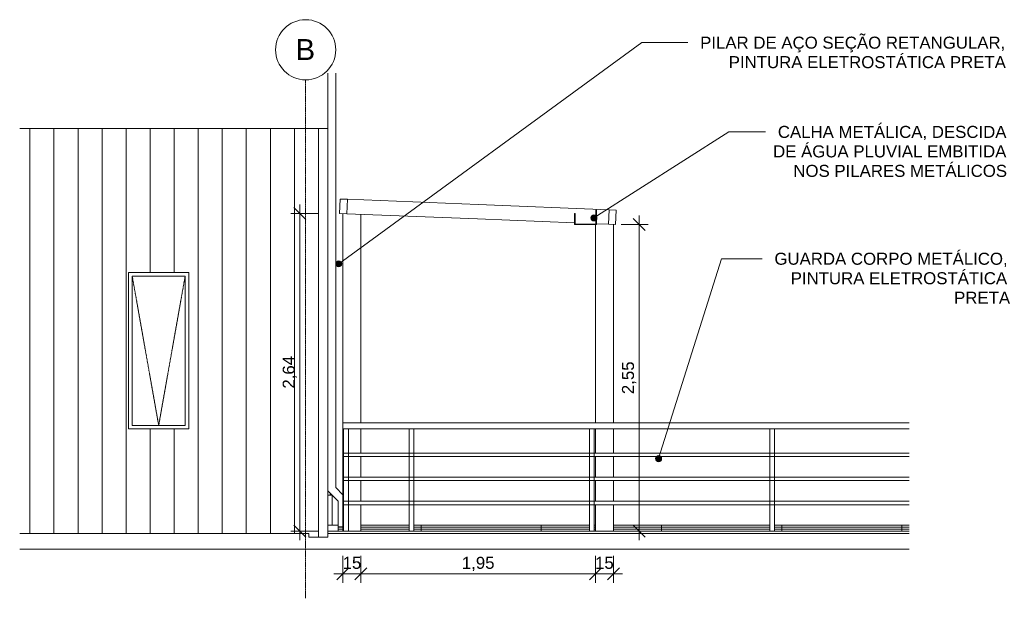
# Model space of a CAD drawing. Header units: millimetres. Extents: x -31266 to 8715, y -10080 to 5233.
# Tile 3 of 3: x 525 to 8715, y 422 to 5233. Entities that reach past the tile are written whole.
import ezdxf

# ---------------------------------------------------------------- set-up
doc = ezdxf.new("R2010")
doc.units = ezdxf.units.MM
doc.linetypes.add('_Tracejado pequeno', pattern=[2.25, 1.5, -0.75])
doc.linetypes.add('_Traço - ponto', pattern=[16, 12, -2, 0, -2])
for name, color, linetype, lineweight in [('A-ANNO-DIMS', 211, 'Continuous', 9), ('A-ANNO-DIMS-50', 211, 'Continuous', 9), ('A-DETL', 90, 'Continuous', 18), ('A-DOOR', 31, 'Continuous', 18), ('A-DOOR-FRAM', 31, 'Continuous', 18), ('A-FLOR', 192, 'Continuous', 18), ('A-FLOR-HRAL', 11, 'Continuous', 18), ('A-FLOR-PATT', 8, 'Continuous', 18), ('A-GENM', 13, 'Continuous', 18), ('A-GLAZ', 151, 'Continuous', 18), ('A-GLAZ-CWMG', 51, 'Continuous', 18), ('A-GLAZ-HDLN', 1, '_Tracejado pequeno', 18), ('A-WALL', 113, 'Continuous', 18), ('A-WALL-PATT', 111, 'Continuous', 70), ('G-ANNO-TEXT', 231, 'Continuous', 9), ('S-COLS', 52, 'Continuous', 18), ('S-GRID', 1, 'Continuous', 9), ('S-GRID-IDEN', 1, 'Continuous', 9)]:
    doc.layers.add(name, color=color, linetype=linetype, lineweight=lineweight)
doc.styles.add('Arial', font='arial.ttf', dxfattribs={"height": 175})
doc.styles.add('Arial_3', font='arial.ttf', dxfattribs={"height": 100})
doc.dimstyles.new('Diagonal_-_2_0mm_Arial', dxfattribs={"dimscale": 304.8, "dimtxt": 102.02594, "dimasz": 0.328084, "dimexe": 0.246063, "dimexo": 0.0625, "dimgap": 0.024606, "dimtad": 1, "dimlfac": 0.001, "dimrnd": 0.01, "dimzin": 0, "dimdsep": 46, "dimtxsty": 'Arial_3', "dimblk1": 'OBLIQUE', "dimblk2": 'OBLIQUE', "dimsah": 1, "dimcen": 0.09, "dimdle": 0.246063, "dimadec": 0, "dimazin": 0, "dimtfac": 1, "dimtdec": 4, "dimtix": 1, "dimtmove": 0, "dimatfit": 3, "dimfxl": 0.492126, "dimfxlon": 1, "dimtvp": 1, "dimtolj": 1, "dimtzin": 0, "dimarcsym": 2})
doc.dimstyles.new('Diagonal_-_2_0mm_Arial_1', dxfattribs={"dimscale": 304.8, "dimtxt": 102.02594, "dimasz": 0.328084, "dimexe": 0.246063, "dimexo": 0.0625, "dimgap": 0.024606, "dimtad": 1, "dimdec": 0, "dimlfac": 0.1, "dimdsep": 46, "dimtxsty": 'Arial_3', "dimblk1": 'OBLIQUE', "dimblk2": 'OBLIQUE', "dimsah": 1, "dimcen": 0.09, "dimdle": 0.246063, "dimadec": 0, "dimazin": 0, "dimtfac": 1, "dimtdec": 4, "dimtix": 1, "dimtmove": 0, "dimatfit": 3, "dimfxl": 0.492126, "dimfxlon": 1, "dimtvp": 1, "dimtolj": 1, "dimtzin": 0, "dimarcsym": 2})
pattern_1 = [(90, (3009.67, 1030), (-200, 1e-14), [])]
pattern_2 = [(90, (3009.67, 3930), (-200, 1e-14), [])]

# ---------------------------------------------------------------- blocks, each defined once
blk = doc.blocks.new('PORTA - PN1 - 1_20 x 2_10 m-4023018-COBERTURA DE VIDRO ANEXO - ELEVAÇÃO B')
at = {"layer": 'A-DOOR-FRAM'}
blk.add_line((6113.5, 1295), (6113.5, 1280), dxfattribs=at)
blk = doc.blocks.new('Railing - 4 cm-3948223-COBERTURA DE VIDRO ANEXO - ELEVAÇÃO B')
at = {"layer": 'A-FLOR-HRAL'}
for p, q in [((6768.5, 980), (6768.5, 1830)), ((6768.5, 1830), (6788.5, 1830)), ((6788.5, 1830), (6808.5, 1830)), ((6808.5, 1830), (6808.5, 980))]:
    blk.add_line(p, q, dxfattribs=at)
blk = doc.blocks.new('Railing - Railing-3946303-COBERTURA DE VIDRO ANEXO - ELEVAÇÃO B')
at = {"layer": 'A-FLOR-HRAL'}
for p, q in [((10928.3, 1880), (6218.5, 1880)), ((6218.5, 1855), (6218.5, 1880)), ((6218.5, 1830), (6218.5, 1855)), ((6218.5, 1830), (10928.3, 1830)), ((6241.7, 1630), (6218.5, 1630)), ((6218.5, 1615), (6218.5, 1630)), ((6218.5, 1600), (6218.5, 1615)), ((6218.5, 1600), (6241.7, 1600)), ((6786.7, 1630), (6245.3, 1630)), ((6245.3, 1600), (6786.7, 1600)), ((8286.7, 1630), (6790.3, 1630)), ((6790.3, 1600), (8286.7, 1600)), ((9786.7, 1630), (8290.3, 1630)), ((8290.3, 1600), (9786.7, 1600)), ((10928.3, 1630), (9790.3, 1630)), ((9790.3, 1600), (10928.3, 1600)), ((6241.7, 1430), (6218.5, 1430)), ((6218.5, 1415), (6218.5, 1430)), ((6218.5, 1400), (6218.5, 1415)), ((6218.5, 1400), (6241.7, 1400)), ((6786.7, 1430), (6245.3, 1430)), ((6245.3, 1400), (6786.7, 1400)), ((8286.7, 1430), (6790.3, 1430)), ((6790.3, 1400), (8286.7, 1400)), ((9786.7, 1430), (8290.3, 1430)), ((8290.3, 1400), (9786.7, 1400)), ((10928.3, 1430), (9790.3, 1430)), ((9790.3, 1400), (10928.3, 1400)), ((6241.7, 1230), (6218.5, 1230)), ((6218.5, 1215), (6218.5, 1230)), ((6786.7, 1230), (6245.3, 1230)), ((8286.7, 1230), (6790.3, 1230)), ((9786.7, 1230), (8290.3, 1230)), ((10928.3, 1230), (9790.3, 1230)), ((6218.5, 1200), (6218.5, 1215)), ((6218.5, 1200), (6241.7, 1200)), ((6245.3, 1200), (6786.7, 1200)), ((6790.3, 1200), (8286.7, 1200)), ((8290.3, 1200), (9786.7, 1200)), ((9790.3, 1200), (10928.3, 1200))]:
    blk.add_line(p, q, dxfattribs=at)
for p in [(-545, 0), (0, 0), (1500, 0), (3000, 0)]:
    blk.add_blockref('Railing - 4 cm-3948223-COBERTURA DE VIDRO ANEXO - ELEVAÇÃO B', p)
blk = doc.blocks.new('Janela branca translucida - JN2 - Janela branca translucida-4332272-COBERTURA DE VIDRO ANEXO - ELEVAÇÃO B')
at = {"layer": 'A-GLAZ'}
for p, q in [((4436, 3130), (4436, 1830)), ((4936, 3130), (4436, 3130)), ((4936, 1830), (4936, 3130)), ((4466, 3100), (4906, 3100)), ((4466, 1860), (4466, 3100)), ((4906, 3100), (4906, 1860)), ((4936, 1830), (4436, 1830)), ((4906, 1860), (4466, 1860))]:
    blk.add_line(p, q, dxfattribs=at)
at = {"layer": 'A-GLAZ-HDLN'}
for p in [(4466, 3100), (4906, 3100)]:
    blk.add_line(p, (4686, 1860), dxfattribs=at)
blk = doc.blocks.new('Rectangular Mullion - 6x12 cm metal-4024688-COBERTURA DE VIDRO ANEXO - ELEVAÇÃO B')
at = {"layer": 'A-GLAZ-CWMG'}
for p, q in [((6195.9, 3742), (6191.1, 3622)), ((6255.8, 3739.6), (6195.9, 3742)), ((6251, 3619.6), (6255.8, 3739.6)), ((6191.1, 3622), (6251, 3619.6))]:
    blk.add_line(p, q, dxfattribs=at)
blk = doc.blocks.new('Rectangular Mullion - 6x12 cm metal-4019208-COBERTURA DE VIDRO ANEXO - ELEVAÇÃO B')
at = {"layer": 'A-GLAZ-CWMG'}
for p, q in [((7343.9, 3696), (8431.9, 3652.5)), ((8431.9, 3652.5), (8427.1, 3532.6)), ((8145.3, 3543.9), (7339.1, 3576.1)), ((8427.1, 3532.6), (8327.5, 3536.6))]:
    blk.add_line(p, q, dxfattribs=at)
blk = doc.blocks.new('Rectangular Mullion - 6x12 cm metal-4024689-COBERTURA DE VIDRO ANEXO - ELEVAÇÃO B')
at = {"layer": 'A-GLAZ-CWMG'}
for p, q in [((8431.9, 3652.5), (8427.1, 3532.6)), ((8491.9, 3650.1), (8431.9, 3652.5)), ((8487.1, 3530.2), (8491.9, 3650.1)), ((8427.1, 3532.6), (8487.1, 3530.2))]:
    blk.add_line(p, q, dxfattribs=at)
blk = doc.blocks.new('Rectangular Mullion - 6x12 cm metal-4019210-COBERTURA DE VIDRO ANEXO - ELEVAÇÃO B')
at = {"layer": 'A-GLAZ-CWMG'}
for p, q in [((6251, 3619.7), (6255.8, 3739.6)), ((6255.8, 3739.6), (7343.9, 3696)), ((7339.1, 3576.1), (6251, 3619.7))]:
    blk.add_line(p, q, dxfattribs=at)
blk = doc.blocks.new('Generic Models 1 - Generic Models 24-4258923-COBERTURA DE VIDRO ANEXO - ELEVAÇÃO B')
at = {"layer": 'A-GENM'}
for p, q in [((6158.5, 4789.2), (6158.5, 1341.9)), ((6093.5, 1315), (6178.5, 1230)), ((6218.5, 1281.9), (6158.5, 1341.9)), ((6178.5, 1030), (6178.5, 1230)), ((6218.5, 1016.4), (6178.5, 1016.4))]:
    blk.add_line(p, q, dxfattribs=at)
blk = doc.blocks.new('Embasamento - Embasamento-4325691-COBERTURA DE VIDRO ANEXO - ELEVAÇÃO B')
at = {"layer": 'A-GENM'}
for p, q in [((6093.5, 1280), (6128.5, 1280)), ((6128.5, 1280), (6128.5, 1030)), ((6093.5, 1030), (6178.5, 1030)), ((6178.5, 1030), (6178.5, 980))]:
    blk.add_line(p, q, dxfattribs=at)
blk = doc.blocks.new('Grid - Head Grid-11506-COBERTURA DE VIDRO ANEXO - ELEVAÇÃO B')
at = {"layer": 'S-GRID-IDEN'}
blk.add_circle((5908.5, 4983.1), 250, dxfattribs=at)
blk = doc.blocks.new('DIMBLOCK21-COBERTURA DE VIDRO ANEXO - ELEVAÇÃO B')
at = {"layer": 'A-ANNO-DIMS-50'}
for p, q in [((5676.6, 3605.2), (5676.6, 905)), ((5526.6, 3530.2), (5751.6, 3530.2)), ((5676.6, 3530.2), (5526.6, 3530.2)), ((5826.6, 980), (5601.6, 980)), ((5676.6, 980), (5826.6, 980))]:
    blk.add_line(p, q, dxfattribs=at)
at = {"layer": 'A-ANNO-DIMS-50', "lineweight": 18}
for p, q in [((5676.6, 3530.2), (5626.6, 3580.2)), ((5676.6, 3530.2), (5726.6, 3480.2)), ((5676.6, 980), (5626.6, 1030)), ((5676.6, 980), (5726.6, 930))]:
    blk.add_line(p, q, dxfattribs=at)
at = {"layer": 'A-ANNO-DIMS-50', "color": 0, "insert": (5534.5, 2119.4), "char_height": 100, "width": 325.653, "attachment_point": 1, "rotation": 90, "line_spacing_factor": 0.941778, "style": 'Arial_3'}
blk.add_mtext('2,55', dxfattribs=at)
blk = doc.blocks.new('_Oblique')
at = {"color": 0, "linetype": 'ByBlock', "lineweight": -2}
blk.add_line((-0.5, -0.5), (0.5, 0.5), dxfattribs=at)
blk = doc.blocks.new('DIMBLOCK22-COBERTURA DE VIDRO ANEXO - ELEVAÇÃO B')
at = {"layer": 'A-ANNO-DIMS-50'}
for p, q in [((2854.3, 3697), (2854.3, 905)), ((3004.3, 3622), (2779.3, 3622)), ((2854.3, 3622), (3004.3, 3622)), ((3004.3, 980), (2779.3, 980)), ((2854.3, 980), (3004.3, 980))]:
    blk.add_line(p, q, dxfattribs=at)
at = {"layer": 'A-ANNO-DIMS-50', "lineweight": 18}
for p, q in [((2854.3, 3622), (2804.3, 3672)), ((2854.3, 3622), (2904.3, 3572)), ((2854.3, 980), (2804.3, 1030)), ((2854.3, 980), (2904.3, 930))]:
    blk.add_line(p, q, dxfattribs=at)
at = {"layer": 'A-ANNO-DIMS-50', "color": 0, "insert": (2712.2, 2165.3), "char_height": 100, "width": 325.653, "attachment_point": 1, "rotation": 90, "line_spacing_factor": 0.941778, "style": 'Arial_3'}
blk.add_mtext('2,64', dxfattribs=at)
blk = doc.blocks.new('DIMBLOCK23-COBERTURA DE VIDRO ANEXO - ELEVAÇÃO B')
at = {"layer": 'A-ANNO-DIMS-50'}
for p, q in [((3213.4, 774.7), (3213.4, 549.7)), ((3213.4, 624.7), (3213.4, 774.7)), ((3363.4, 774.7), (3363.4, 549.7)), ((3363.4, 624.7), (3363.4, 774.7)), ((3138.4, 624.7), (3438.4, 624.7))]:
    blk.add_line(p, q, dxfattribs=at)
at = {"layer": 'A-ANNO-DIMS-50', "lineweight": 18}
for p, q in [((3213.4, 624.7), (3263.4, 674.7)), ((3363.4, 624.7), (3413.4, 674.7)), ((3213.4, 624.7), (3163.4, 574.7)), ((3363.4, 624.7), (3313.4, 574.7))]:
    blk.add_line(p, q, dxfattribs=at)
at = {"layer": 'A-ANNO-DIMS-50', "color": 0, "insert": (3210.9, 766.7), "char_height": 100, "width": 186.088, "attachment_point": 1, "line_spacing_factor": 0.941778, "style": 'Arial_3'}
blk.add_mtext('15', dxfattribs=at)
blk = doc.blocks.new('DIMBLOCK24-COBERTURA DE VIDRO ANEXO - ELEVAÇÃO B')
at = {"layer": 'A-ANNO-DIMS-50'}
for p, q in [((3363.4, 774.7), (3363.4, 549.7)), ((3363.4, 624.7), (3363.4, 774.7)), ((5313.4, 774.7), (5313.4, 549.7)), ((5313.4, 624.7), (5313.4, 774.7)), ((3288.4, 624.7), (5313.4, 624.7))]:
    blk.add_line(p, q, dxfattribs=at)
at = {"layer": 'A-ANNO-DIMS-50', "lineweight": 18}
for p, q in [((3363.4, 624.7), (3413.4, 674.7)), ((5313.4, 624.7), (5363.4, 674.7)), ((3363.4, 624.7), (3313.4, 574.7)), ((5313.4, 624.7), (5263.4, 574.7))]:
    blk.add_line(p, q, dxfattribs=at)
at = {"layer": 'A-ANNO-DIMS-50', "color": 0, "insert": (4202.7, 766.7), "char_height": 100, "width": 325.653, "attachment_point": 1, "line_spacing_factor": 0.941778, "style": 'Arial_3'}
blk.add_mtext('1,95', dxfattribs=at)
blk = doc.blocks.new('DIMBLOCK25-COBERTURA DE VIDRO ANEXO - ELEVAÇÃO B')
at = {"layer": 'A-ANNO-DIMS-50'}
for p, q in [((5313.4, 774.7), (5313.4, 549.7)), ((5313.4, 624.7), (5313.4, 774.7)), ((5463.4, 774.7), (5463.4, 549.7)), ((5463.4, 624.7), (5463.4, 774.7)), ((5313.4, 624.7), (5538.4, 624.7))]:
    blk.add_line(p, q, dxfattribs=at)
at = {"layer": 'A-ANNO-DIMS-50', "lineweight": 18}
for p, q in [((5313.4, 624.7), (5363.4, 674.7)), ((5463.4, 624.7), (5513.4, 674.7)), ((5313.4, 624.7), (5263.4, 574.7)), ((5463.4, 624.7), (5413.4, 574.7))]:
    blk.add_line(p, q, dxfattribs=at)
at = {"layer": 'A-ANNO-DIMS-50', "color": 0, "insert": (5310.9, 766.7), "char_height": 100, "width": 186.088, "attachment_point": 1, "line_spacing_factor": 0.941778, "style": 'Arial_3'}
blk.add_mtext('15', dxfattribs=at)

msp = doc.modelspace()

# ---------------------------------------------------------------- hatches: boundary and pattern name
at = {"layer": 'A-FLOR-PATT'}
h = msp.add_hatch(dxfattribs=at)
h.set_pattern_fill('FP_12', color=256, style=0, pattern_type=2)
h.set_pattern_definition([(0, (5863.424, 1030), (0, 17.267), []), (90, (5863.4, 1030), (-1000, 6e-14), [])])
h.paths.add_polyline_path([(5611.169, 980), (6763.424, 980), (6763.424, 1030), (5463.424, 1030), (5463.424, 980)], flags=0)
h.paths.add_polyline_path([(4686.362, 980), (5263.424, 980), (5263.424, 1030), (3803.424, 1030), (3803.424, 980), (4223.959, 980)], flags=0)
h.paths.add_polyline_path([(3173.424, 980), (3213.424, 980), (3213.424, 1016.366), (3173.424, 1016.366), (3173.424, 981.036)], flags=0)
h.paths.add_polyline_path([(5303.424, 980), (5313.424, 980), (5313.424, 1030), (5303.424, 1030)], flags=0)
h.paths.add_polyline_path([(3763.424, 980), (3763.424, 1030), (3363.424, 1030), (3363.424, 980), (3761.555, 980)], flags=0)
h.paths.add_polyline_path([(6803.424, 980), (7923.186, 980), (7923.186, 1030), (6803.424, 1030)], flags=0)
at = {"layer": 'A-WALL-PATT', "lineweight": 18}
h = msp.add_hatch(dxfattribs=at)
h.set_pattern_fill('FP_11', color=256, style=0, pattern_type=2)
h.set_pattern_definition(pattern_2)
h.paths.add_polyline_path([(2930.924, 3930), (2930.924, 4328.7), (524.731, 4328.7), (524.731, 3930)], flags=0)
h = msp.add_hatch(dxfattribs=at)
h.set_pattern_fill('FP_11', color=256, style=0, pattern_type=2)
h.set_pattern_definition(pattern_2)
h.paths.add_polyline_path([(3088.424, 3930), (3088.424, 4328.7), (2930.924, 4328.7), (2930.924, 3930)], flags=0)
h = msp.add_hatch(dxfattribs=at)
h.set_pattern_fill('FP_10', color=256, style=0, pattern_type=2)
h.set_pattern_definition(pattern_1)
h.paths.add_polyline_path([(2374.345, 960), (2930.924, 960), (2930.924, 3930), (524.731, 3930), (524.731, 960)], flags=0)
h.paths.add_polyline_path([(1900.924, 1830), (1430.924, 1830), (1430.924, 3130), (1930.924, 3130), (1930.924, 1830)], flags=0)
h = msp.add_hatch(dxfattribs=at)
h.set_pattern_fill('FP_10', color=256, style=0, pattern_type=2)
h.set_pattern_definition(pattern_1)
h.paths.add_polyline_path([(2930.924, 930), (3088.424, 930), (3088.424, 3930), (2930.924, 3930), (2930.924, 960)], flags=0)
at = {"layer": 'G-ANNO-TEXT'}
h = msp.add_hatch(color=7, dxfattribs=at)
edge = h.paths.add_edge_path(flags=0)
edge.add_arc((5301.684, 3584.875), 25, 0, 360)
h = msp.add_hatch(color=7, dxfattribs=at)
edge = h.paths.add_edge_path(flags=0)
edge.add_arc((3179.029, 3202.993), 25, 0, 360)
h = msp.add_hatch(color=7, dxfattribs=at)
edge = h.paths.add_edge_path(flags=0)
edge.add_arc((5839.066, 1582.927), 25, 0, 360)

# ---------------------------------------------------------------- linework, layer by layer
at = {"layer": 'A-DETL'}
for p, q in [((5145.186, 3621.8), (5140.186, 3622)), ((5140.186, 3622), (5140.186, 3529.094)), ((5145.186, 3534.094), (5145.186, 3621.8)), ((5322.384, 3649.19), (5317.384, 3649.39)), ((5317.384, 3649.39), (5317.384, 3534.094)), ((5322.384, 3529.094), (5322.384, 3649.19)), ((5140.186, 3529.094), (5322.384, 3529.094)), ((5317.384, 3534.094), (5145.186, 3534.094))]:
    msp.add_line(p, q, dxfattribs=at)
at = {"layer": 'A-FLOR'}
for p, q in [((3363.424, 1030), (3763.502, 1030)), ((3803.424, 1030), (5263.502, 1030)), ((5303.424, 1030), (5313.424, 1030)), ((5463.424, 1030), (6763.502, 1030)), ((6803.424, 1030), (7923.186, 1030)), ((524.731, 960), (2930.924, 960)), ((2930.924, 930), (2930.924, 960)), ((3088.424, 930), (2930.924, 930)), ((3088.424, 980), (7923.186, 980)), ((3088.424, 960), (7923.186, 960)), ((7923.186, 830), (524.731, 830))]:
    msp.add_line(p, q, dxfattribs=at)
at = {"layer": 'A-WALL'}
for p, q in [((3088.424, 4789.238), (3088.424, 930)), ((3088.424, 4328.7), (524.731, 4328.7))]:
    msp.add_line(p, q, dxfattribs=at)
at = {"layer": 'G-ANNO-TEXT', "color": 7}
for p, q in [((3179.029, 3202.993), (5698.607, 5042.154)), ((5698.607, 5042.154), (5881.477, 5042.154)), ((5881.477, 5042.154), (6083.222, 5042.154)), ((5301.684, 3584.875), (6424.354, 4300.099)), ((6424.354, 4300.099), (6607.224, 4300.099)), ((6607.224, 4300.099), (6729.594, 4300.099)), ((5839.066, 1582.927), (6362.576, 3245.407)), ((6362.576, 3245.407), (6644.76, 3245.407)), ((6644.76, 3245.407), (6700.984, 3245.407))]:
    msp.add_line(p, q, dxfattribs=at)
for centre in [(5301.684, 3584.875), (3179.029, 3202.993), (5839.066, 1582.927)]:
    msp.add_circle(centre, 25, dxfattribs=at)
at = {"layer": 'S-COLS'}
for p, q in [((3213.424, 1880), (3213.424, 3620.952)), ((3363.424, 1879.977), (3363.424, 3614.952)), ((5313.424, 1880), (5313.424, 3529.094)), ((5463.424, 1880), (5463.424, 3530.952)), ((3213.424, 1630), (3213.424, 1830)), ((3363.424, 1629.986), (3363.424, 1830)), ((5313.424, 1630), (5313.424, 1830)), ((5463.424, 1630), (5463.424, 1830)), ((3213.424, 1430), (3213.424, 1600)), ((3363.424, 1429.986), (3363.424, 1600)), ((5313.424, 1430), (5313.424, 1600)), ((5463.424, 1430), (5463.424, 1600)), ((3213.424, 1230), (3213.424, 1400)), ((3363.424, 1229.986), (3363.424, 1400)), ((5313.424, 1230), (5313.424, 1400)), ((5463.424, 1230), (5463.424, 1400)), ((3213.424, 980), (3213.424, 1200)), ((3363.424, 980), (3363.424, 1200)), ((5313.424, 980), (5313.424, 1200)), ((5463.424, 980), (5463.424, 1200))]:
    msp.add_line(p, q, dxfattribs=at)
at = {"layer": 'S-GRID', "linetype": '_Traço - ponto'}
msp.add_line((2903.424, 421.789), (2903.424, 4733.092), dxfattribs=at)

# ---------------------------------------------------------------- block references
at = {"layer": 'A-DOOR'}
msp.add_blockref('PORTA - PN1 - 1_20 x 2_10 m-4023018-COBERTURA DE VIDRO ANEXO - ELEVAÇÃO B', (-3005.068, 0), dxfattribs=at)
at = {"layer": 'A-FLOR-HRAL'}
msp.add_blockref('Railing - Railing-3946303-COBERTURA DE VIDRO ANEXO - ELEVAÇÃO B', (-3005.068, 0), dxfattribs=at)
at = {"layer": 'A-GENM'}
for name in ['Generic Models 1 - Generic Models 24-4258923-COBERTURA DE VIDRO ANEXO - ELEVAÇÃO B', 'Embasamento - Embasamento-4325691-COBERTURA DE VIDRO ANEXO - ELEVAÇÃO B']:
    msp.add_blockref(name, (-3005.068, 0), dxfattribs=at)
at = {"layer": 'A-GLAZ'}
msp.add_blockref('Janela branca translucida - JN2 - Janela branca translucida-4332272-COBERTURA DE VIDRO ANEXO - ELEVAÇÃO B', (-3005.068, 0), dxfattribs=at)
at = {"layer": 'A-GLAZ-CWMG'}
for name in ['Rectangular Mullion - 6x12 cm metal-4024688-COBERTURA DE VIDRO ANEXO - ELEVAÇÃO B', 'Rectangular Mullion - 6x12 cm metal-4019210-COBERTURA DE VIDRO ANEXO - ELEVAÇÃO B', 'Rectangular Mullion - 6x12 cm metal-4019208-COBERTURA DE VIDRO ANEXO - ELEVAÇÃO B', 'Rectangular Mullion - 6x12 cm metal-4024689-COBERTURA DE VIDRO ANEXO - ELEVAÇÃO B']:
    msp.add_blockref(name, (-3005.068, 0), dxfattribs=at)
at = {"layer": 'S-GRID-IDEN'}
msp.add_blockref('Grid - Head Grid-11506-COBERTURA DE VIDRO ANEXO - ELEVAÇÃO B', (-3005.068, 0), dxfattribs=at)

# ---------------------------------------------------------------- texts
at = {"layer": 'G-ANNO-TEXT', "color": 7, "char_height": 100, "attachment_point": 1, "style": 'Arial_3'}
for s, insert, width in [('PILAR DE AÇO SEÇÃO RETANGULAR, ', (6184.822, 5092.154), 3138.60656), ('PINTURA ELETROSTÁTICA PRETA', (6422.947, 4930.097), 2849.99906), ('CALHA METÁLICA, DESCIDA ', (6831.194, 4350.099), 2352.95281), ('DE ÁGUA PLUVIAL EMBITIDA ', (6791.506, 4188.041), 2401.05406), ('NOS PILARES METÁLICOS', (6960.178, 4025.984), 2196.62375), ('GUARDA CORPO METÁLICO, ', (6802.584, 3295.407), 2389.02875), ('PINTURA ELETROSTÁTICA ', (6938.183, 3133.35), 2224.68281), ('PRETA', (8297.48, 2971.293), 577.215)]:
    msp.add_mtext(s, dxfattribs=dict(at, insert=insert, width=width))
at = {"layer": 'S-GRID-IDEN', "insert": (2819.113, 5072.463), "char_height": 175, "width": 200.42187, "attachment_point": 1, "style": 'Arial'}
msp.add_mtext('B', dxfattribs=at)

# ---------------------------------------------------------------- dimensions: what is measured, and where the dimension line sits
at = {"layer": 'A-ANNO-DIMS'}
for base, p1, p2, override, picture, middle in [((2854.257, 980), (3004.257, 3622.048), (3004.257, 980), {"dimpost": '<>', "dimfxl": 2642.047942}, 'DIMBLOCK22-COBERTURA DE VIDRO ANEXO - ELEVAÇÃO B', (2795.7, 2301.024)), ((5676.559, 980), (5526.559, 3530.208), (5826.559, 980), {"dimpost": '<>', "dimfxl": 2567.792807}, 'DIMBLOCK21-COBERTURA DE VIDRO ANEXO - ELEVAÇÃO B', (5618.001, 2255.104))]:
    dim = msp.add_linear_dim(base=base, p1=p1, p2=p2, angle=90, dimstyle='Diagonal_-_2_0mm_Arial', override=override, dxfattribs=at)
    dim.commit()
    dim.dimension.update_dxf_attribs({"geometry": picture, "text_midpoint": middle})
for base, p1, p2, dimstyle, override, picture, middle in [((3363.424, 624.675), (3213.424, 774.675), (3363.424, 774.675), 'Diagonal_-_2_0mm_Arial_1', {"dimpost": '<>', "dimfxl": 150}, 'DIMBLOCK23-COBERTURA DE VIDRO ANEXO - ELEVAÇÃO B', (3288.424, 683.232)), ((5313.424, 624.675), (3363.424, 774.675), (5313.424, 774.675), 'Diagonal_-_2_0mm_Arial', {"dimpost": '<>', "dimfxl": 1950}, 'DIMBLOCK24-COBERTURA DE VIDRO ANEXO - ELEVAÇÃO B', (4338.424, 683.232)), ((5463.424, 624.675), (5313.424, 774.675), (5463.424, 774.675), 'Diagonal_-_2_0mm_Arial_1', {"dimpost": '<>', "dimfxl": 150}, 'DIMBLOCK25-COBERTURA DE VIDRO ANEXO - ELEVAÇÃO B', (5388.424, 683.232))]:
    dim = msp.add_linear_dim(base=base, p1=p1, p2=p2, dimstyle=dimstyle, override=override, dxfattribs=at)
    dim.commit()
    dim.dimension.update_dxf_attribs({"geometry": picture, "text_midpoint": middle})

doc.saveas('drawing.dxf')
